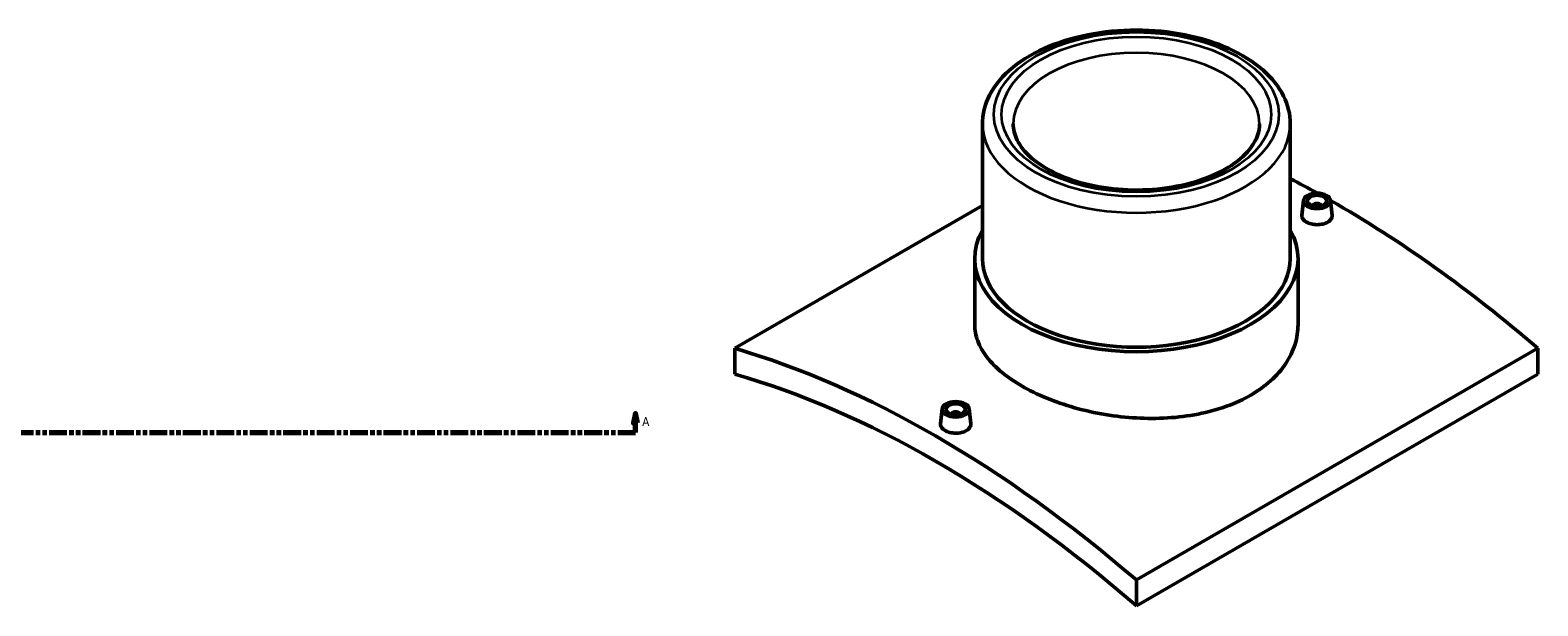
# Model space of a CAD drawing. Header units: millimetres. Extents: x -291 to 1631, y -343 to 2433.
# Tile 4 of 6: x 848 to 1631, y 908 to 1208. Entities that reach past the tile are written whole.
import ezdxf

# ---------------------------------------------------------------- set-up
doc = ezdxf.new("R2010")
doc.units = ezdxf.units.MM
doc.linetypes.add('DOUBLE_DASH_CHAIN', pattern=[1.2403, 0.6614, -0.0827, 0.1654, -0.0827, 0.1654, -0.0827])
for name, color, linetype, lineweight in [('Section Line (ANSI)', 7, 'DOUBLE_DASH_CHAIN', 70), ('Visible (ANSI)', 7, 'Continuous', 50), ('Visible Narrow (ANSI)', 7, 'Continuous', 35)]:
    doc.layers.add(name, color=color, linetype=linetype, lineweight=lineweight)
doc.styles.add('Label Text (ANSI)', font='tahoma.ttf')

# ---------------------------------------------------------------- blocks, each defined once
blk = doc.blocks.new('2dTransSection0')
at = {"layer": 'Section Line (ANSI)', "linetype": 'Continuous'}
for p, q in [((1162.6, 1008.35), (1161.6, 1003.35)), ((1161.6, 1003.35), (1163.6, 1003.35)), ((1162.6, 1003.35), (1162.6, 1008.35)), ((1163.6, 1003.35), (1162.6, 1008.35)), ((1162.6, 998.35), (1162.6, 1003.35)), ((1153.33, 998.35), (1162.6, 998.35))]:
    blk.add_line(p, q, dxfattribs=at)
at = {"layer": 'Section Line (ANSI)', "linetype": 'DOUBLE_DASH_CHAIN', "ltscale": 14.009244}
blk.add_line((267.17, 998.35), (1162.6, 998.35), dxfattribs=at)
at = {"layer": 'Section Line (ANSI)', "linetype": 'Continuous', "flags": 128}
blk.add_lwpolyline([(1163.6, 1003.35), (1162.6, 1008.35), (1161.6, 1003.35), (1163.6, 1003.35)], dxfattribs=at)
at = {"layer": 'Section Line (ANSI)'}
blk.add_solid([(1163.6, 1003.35), (1162.6, 1008.35), (1161.6, 1003.35), (1163.6, 1003.35)], dxfattribs=at)
at = {"layer": 'Section Line (ANSI)', "insert": (1166.07, 1001.85), "char_height": 4.57, "attachment_point": 7, "style": 'Label Text (ANSI)'}
blk.add_mtext('A', dxfattribs=at)

msp = doc.modelspace()

# ---------------------------------------------------------------- linework, layer by layer
at = {"layer": 'Visible (ANSI)'}
for p, q in [((1342.798, 1158.886), (1342.798, 1088.912)), ((1502.798, 1158.886), (1502.798, 1088.912)), ((1214.202, 1042.192), (1342.798, 1116.437)), ((1509.68, 1119.107), (1508.839, 1111.276)), ((1514.667, 1116.211), (1514.667, 1116.408)), ((1518.667, 1116.211), (1518.667, 1116.408)), ((1523.653, 1119.107), (1524.493, 1111.281)), ((1338.798, 1088.912), (1338.798, 1054.48)), ((1506.798, 1088.912), (1506.798, 1054.48)), ((1214.202, 1042.192), (1214.202, 1028.726)), ((1631.395, 1042.192), (1422.798, 921.759)), ((1631.395, 1042.192), (1631.395, 1028.726)), ((1422.798, 908.293), (1631.395, 1028.726)), ((1321.943, 1010.717), (1321.102, 1002.886)), ((1335.916, 1010.717), (1336.757, 1002.891)), ((1326.93, 1008.018), (1326.93, 1007.821)), ((1330.93, 1008.018), (1330.93, 1007.821)), ((1422.798, 908.293), (1422.798, 921.759))]:
    msp.add_line(p, q, dxfattribs=at)
for centre, major_axis, start_param, end_param in [((1527.096, 614.079), (308, -533.472), 2.3800608, 2.4120074), ((1516.667, 1116.408), (-2, 0), 2.9638821, 6.4608959), ((1527.096, 614.079), (308, -533.472), 2.1143972, 2.3640747), ((1422.798, 1088.912), (84, 0), 2.831748, 6.5930299), ((1422.798, 1088.912), (-80, 0), 0, 3.1415927), ((1318.5, 493.645), (-308, 533.472), 5.2559898, 5.7395845), ((1318.5, 493.645), (300, -519.615), 2.1078152, 2.6045738), ((1328.93, 1008.018), (-2, 0), 2.9638821, 6.4608959)]:
    msp.add_ellipse(centre, major_axis=major_axis, ratio=0.5773503, start_param=start_param, end_param=end_param, dxfattribs=at)
for centre, major_axis in [((1516.667, 1118.857), (7, 0)), ((1516.667, 1118.857), (5, 0)), ((1328.93, 1010.467), (-7, 0)), ((1328.93, 1010.467), (5, 0))]:
    msp.add_ellipse(centre, major_axis=major_axis, ratio=0.5773503, dxfattribs=at)
for points, knots in [([(1502.798, 1158.886), (1502.798, 1163.84), (1501.572, 1168.776), (1496.841, 1178.282), (1493.198, 1182.809), (1483.679, 1191.189), (1477.623, 1194.959), (1463.85, 1201.164), (1456.106, 1203.576), (1439.815, 1206.797), (1431.276, 1207.614), (1414.221, 1207.606), (1405.709, 1206.786), (1389.494, 1203.574), (1381.796, 1201.178), (1367.947, 1194.956), (1361.803, 1191.123), (1351.849, 1182.289), (1347.995, 1177.291), (1343.768, 1167.701), (1342.798, 1163.299), (1342.798, 1158.886)], [0.7853982, 0.7853982, 0.7853982, 0.7853982, 1.0652199, 1.0652199, 1.3658305, 1.3658305, 1.6935279, 1.6935279, 2.0262633, 2.0262633, 2.3570002, 2.3570002, 2.6867555, 2.6867555, 3.0174959, 3.0174959, 3.350227, 3.350227, 3.6777485, 3.6777485, 3.9269908, 3.9269908, 3.9269908, 3.9269908]), ([(1486.798, 1158.886), (1486.798, 1154.91), (1485.457, 1150.855), (1480.103, 1143.489), (1476.646, 1140.239), (1468.033, 1134.541), (1462.983, 1132.065), (1451.648, 1128.061), (1445.36, 1126.539), (1432.173, 1124.651), (1425.271, 1124.295), (1411.604, 1124.813), (1404.843, 1125.688), (1392.212, 1128.556), (1386.342, 1130.542), (1376.122, 1135.336), (1371.764, 1138.135), (1364.894, 1144.139), (1362.402, 1147.334), (1359.452, 1153.32), (1358.798, 1156.112), (1358.798, 1158.886)], [5.4977871, 5.4977871, 5.4977871, 5.4977871, 5.8950798, 5.8950798, 6.2152776, 6.2152776, 6.5195208, 6.5195208, 6.8255537, 6.8255537, 7.1340728, 7.1340728, 7.4432033, 7.4432033, 7.7508378, 7.7508378, 8.0556167, 8.0556167, 8.3621602, 8.3621602, 8.6393798, 8.6393798, 8.6393798, 8.6393798]), ([(1522.213, 1107.776), (1521.517, 1107.374), (1520.635, 1107.027), (1518.703, 1106.573), (1517.652, 1106.465), (1515.683, 1106.476), (1514.633, 1106.595), (1512.701, 1107.066), (1511.819, 1107.416), (1510.427, 1108.22), (1509.823, 1108.727), (1509.022, 1109.835), (1508.825, 1110.436), (1508.824, 1111.09), (1508.83, 1111.183), (1508.84, 1111.276)], [2.363232, 2.363232, 2.363232, 2.363232, 2.6586548, 2.6586548, 2.9540775, 2.9540775, 3.2494628, 3.2494628, 3.544848, 3.544848, 3.8402333, 3.8402333, 4.1356185, 4.1356185, 4.1835898, 4.1835898, 4.1835898, 4.1835898]), ([(1524.493, 1111.281), (1524.503, 1111.186), (1524.509, 1111.091), (1524.509, 1110.424), (1524.313, 1109.812), (1523.513, 1108.689), (1522.91, 1108.178), (1522.213, 1107.776)], [6.45071283, 6.45071283, 6.45071283, 6.45071283, 6.49885053, 6.49885053, 6.79427329, 6.79427329, 7.08969604, 7.08969604, 7.08969604, 7.08969604]), ([(1482.195, 1017.833), (1478.461, 1015.677), (1474.243, 1013.712), (1465.062, 1010.385), (1460.099, 1009.021), (1449.751, 1006.993), (1444.358, 1006.326), (1433.516, 1005.674), (1428.067, 1005.688), (1417.53, 1006.277), (1412.081, 1006.873), (1401.238, 1008.67), (1395.845, 1009.87), (1385.497, 1012.785), (1380.534, 1014.501), (1371.353, 1018.296), (1367.135, 1020.375), (1359.667, 1024.687), (1356.165, 1027.065), (1349.995, 1032.133), (1347.326, 1034.823), (1343.043, 1040.355), (1341.424, 1043.203), (1339.302, 1048.892), (1338.798, 1051.733), (1338.798, 1054.48)], [0, 0, 0, 0, 1.5842148, 1.5842148, 3.1684296, 3.1684296, 4.7526445, 4.7526445, 6.3368593, 6.3368593, 7.9210553, 7.9210553, 9.5052513, 9.5052513, 11.0894474, 11.0894474, 12.6736434, 12.6736434, 14.2578394, 14.2578394, 15.8420354, 15.8420354, 17.4262314, 17.4262314, 19.0104275, 19.0104275, 19.0104275, 19.0104275]), ([(1506.798, 1054.48), (1506.798, 1051.144), (1506.295, 1047.693), (1504.172, 1040.859), (1502.553, 1037.478), (1498.27, 1031.059), (1495.602, 1028.017), (1489.431, 1022.481), (1485.929, 1019.989), (1482.195, 1017.833)], [44.3577142, 44.3577142, 44.3577142, 44.3577142, 45.941929, 45.941929, 47.5261439, 47.5261439, 49.1103587, 49.1103587, 50.6945735, 50.6945735, 50.6945735, 50.6945735]), ([(1334.476, 999.386), (1333.78, 998.984), (1332.898, 998.637), (1330.966, 998.183), (1329.915, 998.075), (1327.946, 998.086), (1326.896, 998.206), (1324.964, 998.676), (1324.082, 999.026), (1322.69, 999.83), (1322.086, 1000.337), (1321.285, 1001.445), (1321.088, 1002.046), (1321.088, 1002.7), (1321.093, 1002.793), (1321.103, 1002.886)], [0, 0, 0, 0, 0.2954228, 0.2954228, 0.5908455, 0.5908455, 0.8862308, 0.8862308, 1.181616, 1.181616, 1.4770013, 1.4770013, 1.7723865, 1.7723865, 1.8203577, 1.8203577, 1.8203577, 1.8203577]), ([(1336.756, 1002.891), (1336.766, 1002.796), (1336.772, 1002.701), (1336.772, 1002.034), (1336.576, 1001.422), (1335.776, 1000.299), (1335.173, 999.788), (1334.476, 999.386)], [4.08748082, 4.08748082, 4.08748082, 4.08748082, 4.13561852, 4.13561852, 4.43104127, 4.43104127, 4.72646402, 4.72646402, 4.72646402, 4.72646402])]:
    msp.add_open_spline(points, degree=3, knots=knots, dxfattribs=at)
at = {"layer": 'Visible Narrow (ANSI)'}
for major_axis in [(74, 0), (70, 0)]:
    msp.add_ellipse((1422.798, 1163.785), major_axis=major_axis, ratio=0.5773503, dxfattribs=at)
for major_axis, start_param, end_param in [((-64, 0), 3.1415927, 6.2831853), ((-80, 0), 0, 3.1415927)]:
    msp.add_ellipse((1422.798, 1158.886), major_axis=major_axis, ratio=0.5773503, start_param=start_param, end_param=end_param, dxfattribs=at)

# ---------------------------------------------------------------- block references
at = {"layer": 'Section Line (ANSI)'}
msp.add_blockref('2dTransSection0', (0, 0), dxfattribs=at)

doc.saveas('drawing.dxf')
